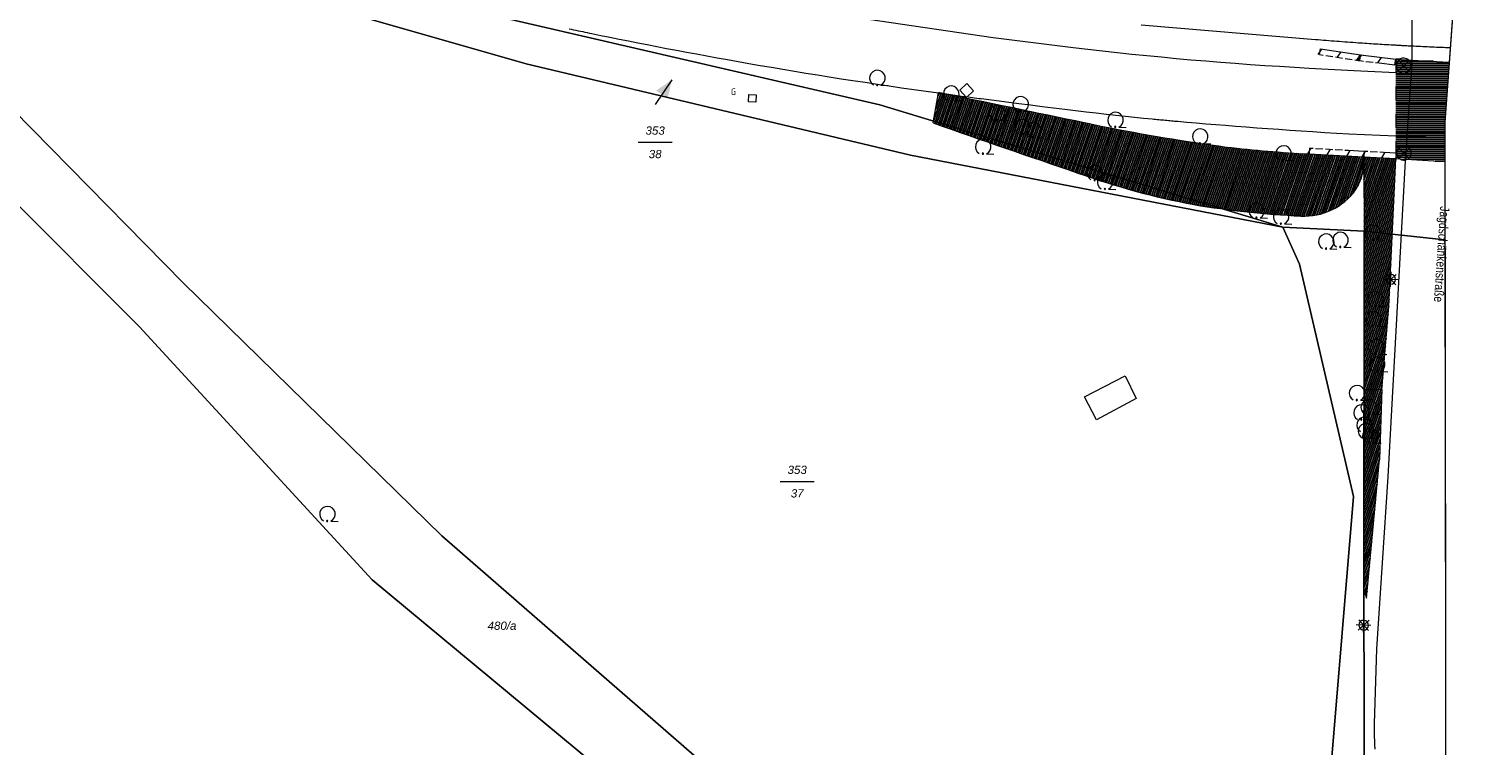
# Model space of a CAD drawing. Header units: metres. Extents: x 345144 to 348639, y 5629211 to 5635235.
# Tile 30 of 256: x 347890 to 348039, y 5630250 to 5630323. Entities that reach past the tile are written whole.
import ezdxf
from ezdxf.enums import TextEntityAlignment as Align

# ---------------------------------------------------------------- set-up
doc = ezdxf.new("R2010")
doc.units = ezdxf.units.M
doc.header["$MEASUREMENT"] = 0
doc.linetypes.add('8_8', pattern=[2.8, 1.4, -1.4])
for name, color, linetype in [('028 Geländeform', 7, 'Continuous'), ('065-066 Ver_Entsorgung', 7, 'Continuous'), ('065-066 Ver_Entsorgung Ausg.', 7, 'Continuous'), ('081-083 Topographie', 7, 'Continuous'), ('081-083 Topographie Ausg.', 7, 'Continuous'), ('AX Flurstück', 7, 'Continuous'), ('Blatt', 7, 'Continuous'), ('Definitionslinie', 7, 'Continuous'), ('Gemeinde Lokation', 7, 'Continuous'), ('MG Präsentationsobjekt - Linie', 7, 'Continuous'), ('Ortsteil Lokation', 7, 'Continuous'), ('Präsentationsobjekt -Text (punktförmig)', 7, 'Continuous'), ('Strasse Lokation', 7, 'Continuous')]:
    doc.layers.add(name, color=color, linetype=linetype)
doc.styles.add('ARIAL', font='arial.ttf', dxfattribs={"height": 1})
doc.styles.add('ARIALIT', font='ariali.ttf', dxfattribs={"height": 1})
doc.styles.add('DIN-6776-IT', font='txt', dxfattribs={"height": 1})
pattern_1 = [(250.9552151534, (0, 0), (0.1890527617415, -0.065261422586), [])]

# ---------------------------------------------------------------- blocks, each defined once
blk = doc.blocks.new('alk_3504_nrw')
at = {"color": 134, "lineweight": 5, "true_color": 0x00b2b2, "flags": 128}
for points in [[(-0.729333, -0.684), (-0.707333, -0.707333), (0.707333, 0.707333)], [(-0.707333, 0.707333), (0.707333, -0.707333)]]:
    blk.add_lwpolyline(points, dxfattribs=at)
at = {"color": 134, "lineweight": 5, "true_color": 0x00b2b2}
for start, end in [(90, -90), (-90, 90)]:
    blk.add_arc((0, 0), 1, start, end, dxfattribs=at)
blk = doc.blocks.new('alk_5742_nrw')
at = {"color": 134, "lineweight": 5, "true_color": 0x00b2b2, "flags": 128}
for points in [[(1, 0), (-1, 0)], [(0.707333, -0.707333), (-0.707333, 0.707333)], [(-0.707333, -0.707333), (0.707333, 0.707333)], [(0, -1), (0, 1)]]:
    blk.add_lwpolyline(points, dxfattribs=at)
at = {"color": 134, "lineweight": 5, "true_color": 0x00b2b2}
for start, end in [(0, 180), (180, 0)]:
    blk.add_arc((0, 0), 0.666667, start, end, dxfattribs=at)
blk = doc.blocks.new('alk_3426_nrw')
at = {"color": 134, "lineweight": 5, "true_color": 0x00b2b2, "flags": 128}
blk.add_lwpolyline([(-1, -1), (-1, 1), (1, 1), (1, -1), (-1, -1)], dxfattribs=at)
blk = doc.blocks.new('alk_7100_nrwx2')
at = {"true_color": 0x2e2e2e}
h = blk.add_hatch(color=250, dxfattribs=at)
edge = h.paths.add_edge_path(flags=0)
edge.add_arc((0.024073, -0.597267), 0.057254, 180, 360, ccw=False)
edge.add_arc((0.024073, -0.597267), 0.057255, 0, 180, ccw=False)
at = {"color": 250, "lineweight": 5, "true_color": 0x2e2e2e, "flags": 128}
blk.add_lwpolyline([(0.349382, -0.597267), (1, -0.597267)], dxfattribs=at)
at = {"color": 250, "lineweight": 5, "true_color": 0x2e2e2e}
for centre, radius, start, end in [((0.024073, 0.012362), 0.690995, -61.91481688, -118.08518312), ((0.024073, -0.597267), 0.057255, 0, 180), ((0.024073, -0.597267), 0.057254, 180, 0)]:
    blk.add_arc(centre, radius, start, end, dxfattribs=at)
blk = doc.blocks.new('alk_5285_nrw')
at = {"color": 7, "lineweight": 5, "flags": 128}
blk.add_lwpolyline([(0, 1), (1, 0), (0, -1), (-1, 0), (0, 1)], dxfattribs=at)

msp = doc.modelspace()

# ---------------------------------------------------------------- hatches: boundary and pattern name
at = {"layer": '028 Geländeform', "true_color": 0xb27500}
h = msp.add_hatch(dxfattribs=at)
h.set_pattern_fill('_USER', color=44, scale=0.2, angle=250.95521515, style=0, pattern_type=0)
h.set_pattern_definition(pattern_1)
edge = h.paths.add_edge_path(flags=0)
edge.add_line((347983.166, 5630316.564), (347983.176, 5630316.617))
edge.add_line((347983.176, 5630316.617), (347983.176, 5630316.617))
edge.add_line((347983.176, 5630316.617), (347983.188625, 5630316.614375))
edge.add_line((347983.188625, 5630316.614375), (347983.201266, 5630316.611766))
edge.add_line((347983.201266, 5630316.611766), (347983.213906, 5630316.609156))
edge.add_line((347983.213906, 5630316.609156), (347983.226563, 5630316.606563))
edge.add_line((347983.226563, 5630316.606563), (347983.239219, 5630316.603969))
edge.add_line((347983.239219, 5630316.603969), (347983.251891, 5630316.601391))
edge.add_line((347983.251891, 5630316.601391), (347983.264562, 5630316.598813))
edge.add_line((347983.264562, 5630316.598813), (347983.27725, 5630316.59625))
edge.add_line((347983.27725, 5630316.59625), (347983.289938, 5630316.593688))
edge.add_line((347983.289938, 5630316.593688), (347983.302641, 5630316.591141))
edge.add_line((347983.302641, 5630316.591141), (347983.315344, 5630316.588594))
edge.add_line((347983.315344, 5630316.588594), (347983.328063, 5630316.586063))
edge.add_line((347983.328063, 5630316.586063), (347983.340781, 5630316.583531))
edge.add_line((347983.340781, 5630316.583531), (347983.353516, 5630316.581016))
edge.add_line((347983.353516, 5630316.581016), (347983.36625, 5630316.5785))
edge.add_line((347983.36625, 5630316.5785), (347983.379, 5630316.576))
edge.add_line((347983.379, 5630316.576), (347983.379, 5630316.576))
edge.add_line((347983.379, 5630316.576), (347983.4165, 5630316.56825))
edge.add_line((347983.4165, 5630316.56825), (347983.454016, 5630316.560516))
edge.add_line((347983.454016, 5630316.560516), (347983.491531, 5630316.552781))
edge.add_line((347983.491531, 5630316.552781), (347983.529063, 5630316.545063))
edge.add_line((347983.529063, 5630316.545063), (347983.566594, 5630316.537344))
edge.add_line((347983.566594, 5630316.537344), (347983.604141, 5630316.529641))
edge.add_line((347983.604141, 5630316.529641), (347983.641687, 5630316.521938))
edge.add_line((347983.641687, 5630316.521938), (347983.67925, 5630316.51425))
edge.add_line((347983.67925, 5630316.51425), (347983.716813, 5630316.506562))
edge.add_line((347983.716813, 5630316.506562), (347983.754391, 5630316.498891))
edge.add_line((347983.754391, 5630316.498891), (347983.791969, 5630316.491219))
edge.add_line((347983.791969, 5630316.491219), (347983.829563, 5630316.483562))
edge.add_line((347983.829563, 5630316.483562), (347983.867156, 5630316.475906))
edge.add_line((347983.867156, 5630316.475906), (347983.904766, 5630316.468266))
edge.add_line((347983.904766, 5630316.468266), (347983.942375, 5630316.460625))
edge.add_line((347983.942375, 5630316.460625), (347983.98, 5630316.453))
edge.add_line((347983.98, 5630316.453), (347983.98, 5630316.453))
edge.add_line((347983.98, 5630316.453), (347983.980375, 5630316.453))
edge.add_line((347983.980375, 5630316.453), (347983.98075, 5630316.452984))
edge.add_line((347983.98075, 5630316.452984), (347983.981125, 5630316.452969))
edge.add_line((347983.981125, 5630316.452969), (347983.9815, 5630316.452938))
edge.add_line((347983.9815, 5630316.452938), (347983.981875, 5630316.452906))
edge.add_line((347983.981875, 5630316.452906), (347983.98225, 5630316.452859))
edge.add_line((347983.98225, 5630316.452859), (347983.982625, 5630316.452813))
edge.add_line((347983.982625, 5630316.452813), (347983.983, 5630316.45275))
edge.add_line((347983.983, 5630316.45275), (347983.983375, 5630316.452688))
edge.add_line((347983.983375, 5630316.452688), (347983.98375, 5630316.452609))
edge.add_line((347983.98375, 5630316.452609), (347983.984125, 5630316.452531))
edge.add_line((347983.984125, 5630316.452531), (347983.9845, 5630316.452438))
edge.add_line((347983.9845, 5630316.452438), (347983.984875, 5630316.452344))
edge.add_line((347983.984875, 5630316.452344), (347983.98525, 5630316.452234))
edge.add_line((347983.98525, 5630316.452234), (347983.985625, 5630316.452125))
edge.add_line((347983.985625, 5630316.452125), (347983.986, 5630316.452))
edge.add_line((347983.986, 5630316.452), (347983.986, 5630316.452))
edge.add_line((347983.986, 5630316.452), (347984.048375, 5630316.43925))
edge.add_line((347984.048375, 5630316.43925), (347984.110734, 5630316.4265))
edge.add_line((347984.110734, 5630316.4265), (347984.173094, 5630316.41375))
edge.add_line((347984.173094, 5630316.41375), (347984.235438, 5630316.401))
edge.add_line((347984.235438, 5630316.401), (347984.297781, 5630316.38825))
edge.add_line((347984.297781, 5630316.38825), (347984.360109, 5630316.3755))
edge.add_line((347984.360109, 5630316.3755), (347984.422438, 5630316.36275))
edge.add_line((347984.422438, 5630316.36275), (347984.48475, 5630316.35))
edge.add_line((347984.48475, 5630316.35), (347984.547063, 5630316.33725))
edge.add_line((347984.547063, 5630316.33725), (347984.609359, 5630316.3245))
edge.add_line((347984.609359, 5630316.3245), (347984.671656, 5630316.31175))
edge.add_line((347984.671656, 5630316.31175), (347984.733938, 5630316.299))
edge.add_line((347984.733938, 5630316.299), (347984.796219, 5630316.28625))
edge.add_line((347984.796219, 5630316.28625), (347984.858484, 5630316.2735))
edge.add_line((347984.858484, 5630316.2735), (347984.92075, 5630316.26075))
edge.add_line((347984.92075, 5630316.26075), (347984.983, 5630316.248))
edge.add_line((347984.983, 5630316.248), (347984.983, 5630316.248))
edge.add_line((347984.983, 5630316.248), (347985.92075, 5630316.056125))
edge.add_line((347985.92075, 5630316.056125), (347986.858375, 5630315.863672))
edge.add_line((347986.858375, 5630315.863672), (347987.796, 5630315.671219))
edge.add_line((347987.796, 5630315.671219), (347988.7335, 5630315.478188))
edge.add_line((347988.7335, 5630315.478188), (347989.671, 5630315.285156))
edge.add_line((347989.671, 5630315.285156), (347990.608375, 5630315.091547))
edge.add_line((347990.608375, 5630315.091547), (347991.54575, 5630314.897937))
edge.add_line((347991.54575, 5630314.897937), (347992.483, 5630314.70375))
edge.add_line((347992.483, 5630314.70375), (347993.42025, 5630314.509563))
edge.add_line((347993.42025, 5630314.509563), (347994.357375, 5630314.314797))
edge.add_line((347994.357375, 5630314.314797), (347995.2945, 5630314.120031))
edge.add_line((347995.2945, 5630314.120031), (347996.2315, 5630313.924688))
edge.add_line((347996.2315, 5630313.924688), (347997.1685, 5630313.729344))
edge.add_line((347997.1685, 5630313.729344), (347998.105375, 5630313.533422))
edge.add_line((347998.105375, 5630313.533422), (347999.04225, 5630313.3375))
edge.add_line((347999.04225, 5630313.3375), (347999.979, 5630313.141))
edge.add_line((347999.979, 5630313.141), (347999.979, 5630313.141))
edge.add_line((347999.979, 5630313.141), (348000.764625, 5630312.983875))
edge.add_line((348000.764625, 5630312.983875), (348001.551328, 5630312.833094))
edge.add_line((348001.551328, 5630312.833094), (348002.338031, 5630312.682313))
edge.add_line((348002.338031, 5630312.682313), (348003.125813, 5630312.537875))
edge.add_line((348003.125813, 5630312.537875), (348003.913594, 5630312.393438))
edge.add_line((348003.913594, 5630312.393438), (348004.702453, 5630312.255344))
edge.add_line((348004.702453, 5630312.255344), (348005.491313, 5630312.11725))
edge.add_line((348005.491313, 5630312.11725), (348006.28125, 5630311.9855))
edge.add_line((348006.28125, 5630311.9855), (348007.071188, 5630311.85375))
edge.add_line((348007.071188, 5630311.85375), (348007.862203, 5630311.728344))
edge.add_line((348007.862203, 5630311.728344), (348008.653219, 5630311.602938))
edge.add_line((348008.653219, 5630311.602938), (348009.445313, 5630311.483875))
edge.add_line((348009.445313, 5630311.483875), (348010.237406, 5630311.364813))
edge.add_line((348010.237406, 5630311.364813), (348011.030578, 5630311.252094))
edge.add_line((348011.030578, 5630311.252094), (348011.82375, 5630311.139375))
edge.add_line((348011.82375, 5630311.139375), (348012.618, 5630311.033))
edge.add_line((348012.618, 5630311.033), (348012.618, 5630311.033))
edge.add_line((348012.618, 5630311.033), (348013.145875, 5630310.97175))
edge.add_line((348013.145875, 5630310.97175), (348013.674109, 5630310.914703))
edge.add_line((348013.674109, 5630310.914703), (348014.202344, 5630310.857656))
edge.add_line((348014.202344, 5630310.857656), (348014.730938, 5630310.804813))
edge.add_line((348014.730938, 5630310.804813), (348015.259531, 5630310.751969))
edge.add_line((348015.259531, 5630310.751969), (348015.788484, 5630310.703328))
edge.add_line((348015.788484, 5630310.703328), (348016.317438, 5630310.654688))
edge.add_line((348016.317438, 5630310.654688), (348016.84675, 5630310.61025))
edge.add_line((348016.84675, 5630310.61025), (348017.376063, 5630310.565813))
edge.add_line((348017.376063, 5630310.565813), (348017.905734, 5630310.525578))
edge.add_line((348017.905734, 5630310.525578), (348018.435406, 5630310.485344))
edge.add_line((348018.435406, 5630310.485344), (348018.965438, 5630310.449313))
edge.add_line((348018.965438, 5630310.449313), (348019.495469, 5630310.413281))
edge.add_line((348019.495469, 5630310.413281), (348020.025859, 5630310.381453))
edge.add_line((348020.025859, 5630310.381453), (348020.55625, 5630310.349625))
edge.add_line((348020.55625, 5630310.349625), (348021.087, 5630310.322))
edge.add_line((348021.087, 5630310.322), (348021.087, 5630310.322))
edge.add_line((348021.087, 5630310.322), (348026.667, 5630310.013))
edge.add_line((348026.667, 5630310.013), (348026.667, 5630310.013))
edge.add_line((348026.667, 5630310.013), (348026.671125, 5630309.9605))
edge.add_line((348026.671125, 5630309.9605), (348026.674313, 5630309.908234))
edge.add_line((348026.674313, 5630309.908234), (348026.6775, 5630309.855969))
edge.add_line((348026.6775, 5630309.855969), (348026.67975, 5630309.803938))
edge.add_line((348026.67975, 5630309.803938), (348026.682, 5630309.751906))
edge.add_line((348026.682, 5630309.751906), (348026.683313, 5630309.700109))
edge.add_line((348026.683313, 5630309.700109), (348026.684625, 5630309.648313))
edge.add_line((348026.684625, 5630309.648313), (348026.685, 5630309.59675))
edge.add_line((348026.685, 5630309.59675), (348026.685375, 5630309.545188))
edge.add_line((348026.685375, 5630309.545188), (348026.684813, 5630309.493859))
edge.add_line((348026.684813, 5630309.493859), (348026.68425, 5630309.442531))
edge.add_line((348026.68425, 5630309.442531), (348026.68275, 5630309.391438))
edge.add_line((348026.68275, 5630309.391438), (348026.68125, 5630309.340344))
edge.add_line((348026.68125, 5630309.340344), (348026.678813, 5630309.289484))
edge.add_line((348026.678813, 5630309.289484), (348026.676375, 5630309.238625))
edge.add_line((348026.676375, 5630309.238625), (348026.673, 5630309.188))
edge.add_line((348026.673, 5630309.188), (348026.673, 5630309.188))
edge.add_line((348026.673, 5630309.188), (348026.66175, 5630309.01925))
edge.add_line((348026.66175, 5630309.01925), (348026.640062, 5630308.853109))
edge.add_line((348026.640062, 5630308.853109), (348026.618375, 5630308.686969))
edge.add_line((348026.618375, 5630308.686969), (348026.58625, 5630308.523438))
edge.add_line((348026.58625, 5630308.523438), (348026.554125, 5630308.359906))
edge.add_line((348026.554125, 5630308.359906), (348026.511563, 5630308.198984))
edge.add_line((348026.511563, 5630308.198984), (348026.469, 5630308.038063))
edge.add_line((348026.469, 5630308.038063), (348026.416, 5630307.87975))
edge.add_line((348026.416, 5630307.87975), (348026.363, 5630307.721438))
edge.add_line((348026.363, 5630307.721438), (348026.299563, 5630307.565734))
edge.add_line((348026.299563, 5630307.565734), (348026.236125, 5630307.410031))
edge.add_line((348026.236125, 5630307.410031), (348026.16225, 5630307.256938))
edge.add_line((348026.16225, 5630307.256938), (348026.088375, 5630307.103844))
edge.add_line((348026.088375, 5630307.103844), (348026.004063, 5630306.953359))
edge.add_line((348026.004063, 5630306.953359), (348025.91975, 5630306.802875))
edge.add_line((348025.91975, 5630306.802875), (348025.825, 5630306.655))
edge.add_arc((348020.603, 5630310.378), 6.413269, 266.64770471, 324.51321116, ccw=False)
edge.add_line((348020.228, 5630303.976), (348019.539, 5630304.007875))
edge.add_line((348019.539, 5630304.007875), (348018.851109, 5630304.050031))
edge.add_line((348018.851109, 5630304.050031), (348018.163219, 5630304.092188))
edge.add_line((348018.163219, 5630304.092188), (348017.476438, 5630304.144625))
edge.add_line((348017.476438, 5630304.144625), (348016.789656, 5630304.197062))
edge.add_line((348016.789656, 5630304.197062), (348016.103984, 5630304.259781))
edge.add_line((348016.103984, 5630304.259781), (348015.418313, 5630304.3225))
edge.add_line((348015.418313, 5630304.3225), (348014.73375, 5630304.3955))
edge.add_line((348014.73375, 5630304.3955), (348014.049188, 5630304.4685))
edge.add_line((348014.049188, 5630304.4685), (348013.365734, 5630304.551781))
edge.add_line((348013.365734, 5630304.551781), (348012.682281, 5630304.635063))
edge.add_line((348012.682281, 5630304.635063), (348011.999938, 5630304.728625))
edge.add_line((348011.999938, 5630304.728625), (348011.317594, 5630304.822188))
edge.add_line((348011.317594, 5630304.822188), (348010.636359, 5630304.926031))
edge.add_line((348010.636359, 5630304.926031), (348009.955125, 5630305.029875))
edge.add_line((348009.955125, 5630305.029875), (348009.275, 5630305.144))
edge.add_line((348009.275, 5630305.144), (348009.275, 5630305.144))
edge.add_line((348009.275, 5630305.144), (348008.518875, 5630305.288125))
edge.add_line((348008.518875, 5630305.288125), (348007.766688, 5630305.446688))
edge.add_line((348007.766688, 5630305.446688), (348007.0145, 5630305.60525))
edge.add_line((348007.0145, 5630305.60525), (348006.26625, 5630305.77825))
edge.add_line((348006.26625, 5630305.77825), (348005.518, 5630305.95125))
edge.add_line((348005.518, 5630305.95125), (348004.773688, 5630306.138688))
edge.add_line((348004.773688, 5630306.138688), (348004.029375, 5630306.326125))
edge.add_line((348004.029375, 5630306.326125), (348003.289, 5630306.528))
edge.add_line((348003.289, 5630306.528), (348002.548625, 5630306.729875))
edge.add_line((348002.548625, 5630306.729875), (348001.812188, 5630306.946188))
edge.add_line((348001.812188, 5630306.946188), (348001.07575, 5630307.1625))
edge.add_line((348001.07575, 5630307.1625), (348000.34325, 5630307.39325))
edge.add_line((348000.34325, 5630307.39325), (347999.61075, 5630307.624))
edge.add_line((347999.61075, 5630307.624), (347998.882188, 5630307.869188))
edge.add_line((347998.882188, 5630307.869188), (347998.153625, 5630308.114375))
edge.add_line((347998.153625, 5630308.114375), (347997.429, 5630308.374))
edge.add_line((347997.429, 5630308.374), (347997.429, 5630308.374))
edge.add_line((347997.429, 5630308.374), (347996.5015, 5630308.69025))
edge.add_line((347996.5015, 5630308.69025), (347995.574313, 5630309.007359))
edge.add_line((347995.574313, 5630309.007359), (347994.647125, 5630309.324469))
edge.add_line((347994.647125, 5630309.324469), (347993.72025, 5630309.642438))
edge.add_line((347993.72025, 5630309.642438), (347992.793375, 5630309.960406))
edge.add_line((347992.793375, 5630309.960406), (347991.866813, 5630310.279234))
edge.add_line((347991.866813, 5630310.279234), (347990.94025, 5630310.598063))
edge.add_line((347990.94025, 5630310.598063), (347990.014, 5630310.91775))
edge.add_line((347990.014, 5630310.91775), (347989.08775, 5630311.237438))
edge.add_line((347989.08775, 5630311.237438), (347988.161813, 5630311.557984))
edge.add_line((347988.161813, 5630311.557984), (347987.235875, 5630311.878531))
edge.add_line((347987.235875, 5630311.878531), (347986.31025, 5630312.199938))
edge.add_line((347986.31025, 5630312.199938), (347985.384625, 5630312.521344))
edge.add_line((347985.384625, 5630312.521344), (347984.459313, 5630312.843609))
edge.add_line((347984.459313, 5630312.843609), (347983.534, 5630313.165875))
edge.add_line((347983.534, 5630313.165875), (347982.609, 5630313.489))
edge.add_line((347982.609, 5630313.489), (347982.609, 5630313.489))
edge.add_line((347982.609, 5630313.489), (347983.166, 5630316.564))
h = msp.add_hatch(dxfattribs=at)
h.set_pattern_fill('_USER', color=44, scale=0.2, angle=250.95521515, style=0, pattern_type=0)
h.set_pattern_definition(pattern_1)
h.paths.add_polyline_path([(348028.516, 5630286.235), (348026.706, 5630286.281), (348026.706, 5630286.281), (348026.721, 5630302.429), (348026.721, 5630302.429), (348026.673, 5630309.188), (348026.673, 5630309.188), (348026.667, 5630310.013), (348026.667, 5630310.013), (348029.96, 5630309.852), (348029.96, 5630309.852), (348029.217, 5630294.735), (348029.217, 5630294.735)], flags=0)
h = msp.add_hatch(dxfattribs=at)
h.set_pattern_fill('_USER', color=44, scale=0.2, angle=250.95521515, style=0, pattern_type=0)
h.set_pattern_definition(pattern_1)
h.paths.add_polyline_path([(348028.516, 5630286.235), (348028.259, 5630279.088), (348028.259, 5630279.088), (348026.931, 5630264.9), (348026.931, 5630264.9), (348026.685, 5630265.826), (348026.685, 5630265.826), (348026.706, 5630286.281), (348026.706, 5630286.281)], flags=0)
at = {"layer": '081-083 Topographie'}
h = msp.add_hatch(dxfattribs=at)
h.set_pattern_fill('_USER', scale=0.2, style=0, pattern_type=0)
h.set_pattern_definition([(0, (0, 0), (0, 0.2), [])])
h.paths.add_polyline_path([(348034.949, 5630313.579), (348034.954, 5630309.539), (348030.951, 5630309.79), (348029.96, 5630309.852), (348029.953, 5630312.185), (348029.933, 5630318.609), (348029.929, 5630320.023), (348031.627, 5630319.925), (348035.395, 5630319.707)], flags=0)
at = {"layer": 'MG Präsentationsobjekt - Linie', "true_color": 0x5e5e5e}
msp.add_hatch(color=251, dxfattribs=at).paths.add_polyline_path([(347955.469753, 5630316.000028), (347954.275772, 5630316.805018), (347955.879, 5630317.895)], flags=0)

# ---------------------------------------------------------------- linework, layer by layer
at = {"layer": 'AX Flurstück', "color": 8, "linetype": 'Continuous', "lineweight": 13, "true_color": 0x808080, "flags": 128}
for points in [[(347830.284, 5630344.379), (347854.214, 5630340.555), (347874.314, 5630319.785), (347901.421, 5630292.657), (347925.246, 5630266.763), (347951.537, 5630244.941), (347899.556, 5630200.422), (347881.242, 5630214.415), (347842.401, 5630243.176), (347801.818, 5630272.224), (347765.359, 5630301.715), (347746.183, 5630322.314), (347712.462, 5630359.623), (347701.95, 5630369.295), (347754.722, 5630358.635), (347801.383, 5630349.756), (347830.284, 5630344.379)], [(348034.949, 5630313.579), (348034.965, 5630301.545), (348026.722, 5630302.429), (348018.392, 5630302.827), (347977.163, 5630315.338), (347932.068, 5630325.795), (347933.252, 5630337.965), (347950.512, 5630333.982), (347960.225, 5630332.917), (347966.077, 5630333.36), (347974.785, 5630337.099), (347979.176, 5630342.475), (347980.348, 5630348.181), (347994.982, 5630345.085), (347994.864, 5630339.466), (347996.949, 5630332.157), (348003.706, 5630327.309), (348011.227, 5630324.732), (348020.829, 5630325.363), (348031.359, 5630325.446), (348035.866, 5630326.191), (348034.949, 5630313.579)], [(348011.483, 5630210.551), (348006.37, 5630205.112), (347995.123, 5630209.379), (347983.42, 5630217.629), (347953.541, 5630243.279), (347951.537, 5630244.941), (347925.246, 5630266.763), (347901.421, 5630292.657), (347874.314, 5630319.785), (347854.214, 5630340.555), (347864.664, 5630338.89), (347878.806, 5630324.686), (347905.896, 5630297.139), (347932.373, 5630271.257), (347960.014, 5630247.179), (347987.486, 5630223.368), (347999.333, 5630214.992), (348011.483, 5630210.551)], [(348019.192, 5630218.751), (348011.483, 5630210.551), (347999.333, 5630214.992), (347987.486, 5630223.368), (347960.014, 5630247.179), (347932.373, 5630271.257), (347905.896, 5630297.139), (347878.806, 5630324.686), (347864.664, 5630338.89), (347892.538, 5630334.596), (347906.884, 5630329.33), (347940.999, 5630319.529), (347980.306, 5630310.187), (348018.392, 5630302.827), (348020.08, 5630299.046), (348025.629, 5630275.294), (348023.305, 5630247.39), (348020.399, 5630231.287), (348019.192, 5630218.751)], [(347932.068, 5630325.795), (347977.163, 5630315.338), (348018.392, 5630302.827), (347980.306, 5630310.187), (347940.999, 5630319.529), (347906.884, 5630329.33), (347892.538, 5630334.596), (347932.068, 5630325.795)], [(348026.781, 5630226.824), (348019.192, 5630218.751), (348020.399, 5630231.287), (348023.305, 5630247.39), (348025.629, 5630275.294), (348020.08, 5630299.046), (348018.392, 5630302.827), (348026.722, 5630302.429), (348026.686, 5630265.825), (348026.787, 5630227.195), (348026.781, 5630226.824)], [(348035.052, 5630235.623), (348026.863, 5630226.911), (348026.787, 5630227.195), (348026.686, 5630265.825), (348026.722, 5630302.429), (348034.965, 5630301.545), (348035.052, 5630235.623)]]:
    msp.add_lwpolyline(points, dxfattribs=at)
at = {"layer": 'Blatt', "color": 205, "linetype": 'Continuous', "lineweight": 5, "true_color": 0x873099, "flags": 128}
msp.add_lwpolyline([(348035.052, 5630235.623), (347986.998, 5630184.504), (347853.351, 5630188.267), (347860.388, 5630438.144), (348035.781, 5630433.206), (348037.99, 5630386.322), (348038.853, 5630367.26), (348034.949, 5630313.579), (348035.052, 5630235.623)], dxfattribs=at)
at = {"layer": 'Definitionslinie', "color": 219, "linetype": 'Continuous', "lineweight": 5, "true_color": 0x5c3d57, "flags": 128}
for points in [[(348027.814453, 5630249.445781), (348027.795594, 5630249.878188), (348027.784813, 5630250.311125), (348027.774031, 5630250.744063), (348027.771328, 5630251.177531), (348027.768625, 5630251.611), (348027.774, 5630252.045), (348027.774, 5630252.045), (348028.009, 5630259.714), (348029.173, 5630277.294), (348030.938, 5630309.603), (348030.951, 5630309.79), (348030.951, 5630309.79), (348031.11, 5630312.142), (348031.545, 5630318.527), (348031.628, 5630319.755), (348031.627, 5630319.925), (348031.627, 5630319.925), (348031.623, 5630321.374), (348031.599, 5630328.074)], [(348035.296843, 5630318.361932), (348033.735, 5630318.415), (348031.545, 5630318.527), (348029.933, 5630318.609), (348029.933, 5630318.609), (348025.656, 5630318.827), (348021.084, 5630319.075), (348021.084, 5630319.075), (348019.570125, 5630319.157), (348018.057328, 5630319.251469), (348016.544531, 5630319.345938), (348015.032813, 5630319.452875), (348013.521094, 5630319.559813), (348012.010453, 5630319.679219), (348010.499813, 5630319.798625), (348008.99025, 5630319.9305), (348007.480688, 5630320.062375), (348005.972203, 5630320.206719), (348004.463719, 5630320.351063), (348002.956313, 5630320.507875), (348001.448906, 5630320.664688), (347999.942578, 5630320.833969), (347998.43625, 5630321.00325), (347996.931, 5630321.185), (347996.931, 5630321.185), (347988.758, 5630322.196), (347970.21, 5630324.934)], [(347945.371016, 5630323.128578), (347945.600813, 5630323.079438), (347945.83225, 5630323.03025), (347946.063687, 5630322.981063), (347946.296766, 5630322.931828), (347946.529844, 5630322.882594), (347946.764563, 5630322.833313), (347946.999281, 5630322.784031), (347947.235641, 5630322.734703), (347947.472, 5630322.685375), (347947.71, 5630322.636), (347947.71, 5630322.636), (347948.617875, 5630322.447875), (347949.549719, 5630322.259094), (347950.481563, 5630322.070313), (347951.437375, 5630321.880875), (347952.393187, 5630321.691438), (347953.372969, 5630321.501344), (347954.35275, 5630321.31125), (347955.3565, 5630321.1205), (347956.36025, 5630320.92975), (347957.387969, 5630320.738344), (347958.415688, 5630320.546938), (347959.467375, 5630320.354875), (347960.519063, 5630320.162813), (347961.594719, 5630319.970094), (347962.670375, 5630319.777375), (347963.77, 5630319.584), (347963.77, 5630319.584), (347964.91625, 5630319.382375), (347966.079, 5630319.183969), (347967.24175, 5630318.985563), (347968.421, 5630318.790375), (347969.60025, 5630318.595188), (347970.796, 5630318.403219), (347971.99175, 5630318.21125), (347973.204, 5630318.0225), (347974.41625, 5630317.83375), (347975.645, 5630317.648219), (347976.87375, 5630317.462688), (347978.119, 5630317.280375), (347979.36425, 5630317.098063), (347980.626, 5630316.918969), (347981.88775, 5630316.739875), (347983.166, 5630316.564), (347983.166, 5630316.564), (347983.21675, 5630316.557), (347983.267531, 5630316.550016), (347983.318313, 5630316.543031), (347983.369125, 5630316.536063), (347983.419938, 5630316.529094), (347983.470781, 5630316.522141), (347983.521625, 5630316.515188), (347983.5725, 5630316.50825), (347983.623375, 5630316.501313), (347983.674281, 5630316.494391), (347983.725188, 5630316.487469), (347983.776125, 5630316.480563), (347983.827062, 5630316.473656), (347983.878031, 5630316.466766), (347983.929, 5630316.459875), (347983.98, 5630316.453), (347983.98, 5630316.453), (347983.980375, 5630316.452875), (347983.98075, 5630316.452766), (347983.981125, 5630316.452656), (347983.9815, 5630316.452563), (347983.981875, 5630316.452469), (347983.98225, 5630316.452391), (347983.982625, 5630316.452313), (347983.983, 5630316.45225), (347983.983375, 5630316.452188), (347983.98375, 5630316.452141), (347983.984125, 5630316.452094), (347983.9845, 5630316.452063), (347983.984875, 5630316.452031), (347983.98525, 5630316.452016), (347983.985625, 5630316.452), (347983.986, 5630316.452), (347983.986, 5630316.452), (347984.205125, 5630316.422), (347984.424734, 5630316.392125), (347984.644344, 5630316.36225), (347984.864438, 5630316.3325), (347985.084531, 5630316.30275), (347985.305109, 5630316.273125), (347985.525688, 5630316.2435), (347985.74675, 5630316.214), (347985.967813, 5630316.1845), (347986.189359, 5630316.155125), (347986.410906, 5630316.12575), (347986.632938, 5630316.0965), (347986.854969, 5630316.06725), (347987.077484, 5630316.038125), (347987.3, 5630316.009), (347987.523, 5630315.98), (347987.523, 5630315.98), (347988.842, 5630315.807875), (347990.104516, 5630315.646469), (347991.367031, 5630315.485063), (347992.573063, 5630315.334375), (347993.779094, 5630315.183688), (347994.928641, 5630315.043719), (347996.078188, 5630314.90375), (347997.17125, 5630314.7745), (347998.264313, 5630314.64525), (347999.300891, 5630314.526719), (348000.337469, 5630314.408188), (348001.317563, 5630314.300375), (348002.297656, 5630314.192563), (348003.221266, 5630314.095469), (348004.144875, 5630313.998375), (348005.012, 5630313.912), (348005.012, 5630313.912), (348005.184375, 5630313.89475), (348005.354531, 5630313.877938), (348005.524688, 5630313.861125), (348005.692625, 5630313.84475), (348005.860563, 5630313.828375), (348006.026281, 5630313.812438), (348006.192, 5630313.7965), (348006.3555, 5630313.781), (348006.519, 5630313.7655), (348006.680281, 5630313.750438), (348006.841563, 5630313.735375), (348007.000625, 5630313.72075), (348007.159688, 5630313.706125), (348007.316531, 5630313.691938), (348007.473375, 5630313.67775), (348007.628, 5630313.664), (348007.628, 5630313.664), (348008.559875, 5630313.580875), (348009.532469, 5630313.498219), (348010.505063, 5630313.415562), (348011.518375, 5630313.333375), (348012.531688, 5630313.251188), (348013.585719, 5630313.169469), (348014.63975, 5630313.08775), (348015.7345, 5630313.0065), (348016.82925, 5630312.92525), (348017.964719, 5630312.844469), (348019.100188, 5630312.763688), (348020.276375, 5630312.683375), (348021.452563, 5630312.603062), (348022.669469, 5630312.523219), (348023.886375, 5630312.443375), (348025.144, 5630312.364), (348025.144, 5630312.364), (348029.953, 5630312.185), (348029.953, 5630312.185), (348031.11, 5630312.142), (348034.951087, 5630311.999336)], [(348003.884, 5630323.518), (348021.729, 5630322.036), (348021.729, 5630322.036), (348022.002625, 5630322.01325), (348022.276297, 5630321.990984), (348022.549969, 5630321.968719), (348022.823688, 5630321.946938), (348023.097406, 5630321.925156), (348023.371172, 5630321.903859), (348023.644937, 5630321.882562), (348023.91875, 5630321.86175), (348024.192562, 5630321.840938), (348024.466422, 5630321.820609), (348024.740281, 5630321.800281), (348025.014188, 5630321.780438), (348025.288094, 5630321.760594), (348025.562047, 5630321.741234), (348025.836, 5630321.721875), (348026.11, 5630321.703), (348026.11, 5630321.703), (348026.122375, 5630321.702125), (348026.134766, 5630321.70125), (348026.147156, 5630321.700375), (348026.159562, 5630321.6995), (348026.171969, 5630321.698625), (348026.184391, 5630321.69775), (348026.196813, 5630321.696875), (348026.20925, 5630321.696), (348026.221688, 5630321.695125), (348026.234141, 5630321.69425), (348026.246594, 5630321.693375), (348026.259063, 5630321.6925), (348026.271531, 5630321.691625), (348026.284016, 5630321.69075), (348026.2965, 5630321.689875), (348026.309, 5630321.689), (348026.309, 5630321.689), (348026.533375, 5630321.67375), (348026.757781, 5630321.658828), (348026.982188, 5630321.643906), (348027.206625, 5630321.629313), (348027.431063, 5630321.614719), (348027.655531, 5630321.600453), (348027.88, 5630321.586188), (348028.1045, 5630321.57225), (348028.329, 5630321.558313), (348028.553531, 5630321.544703), (348028.778063, 5630321.531094), (348029.002625, 5630321.517813), (348029.227188, 5630321.504531), (348029.451781, 5630321.491578), (348029.676375, 5630321.478625), (348029.901, 5630321.466), (348029.901, 5630321.466), (348030.008625, 5630321.46), (348030.11625, 5630321.454063), (348030.223875, 5630321.448125), (348030.3315, 5630321.44225), (348030.439125, 5630321.436375), (348030.54675, 5630321.430563), (348030.654375, 5630321.42475), (348030.762, 5630321.419), (348030.869625, 5630321.41325), (348030.97725, 5630321.407563), (348031.084875, 5630321.401875), (348031.1925, 5630321.39625), (348031.300125, 5630321.390625), (348031.40775, 5630321.385063), (348031.515375, 5630321.3795), (348031.623, 5630321.374), (348031.623, 5630321.374), (348031.63225, 5630321.3735), (348031.641531, 5630321.373), (348031.650813, 5630321.3725), (348031.660125, 5630321.372), (348031.669438, 5630321.3715), (348031.678781, 5630321.371), (348031.688125, 5630321.3705), (348031.6975, 5630321.37), (348031.706875, 5630321.3695), (348031.716281, 5630321.369), (348031.725688, 5630321.3685), (348031.735125, 5630321.368), (348031.744563, 5630321.3675), (348031.754031, 5630321.367), (348031.7635, 5630321.3665), (348031.773, 5630321.366), (348031.773, 5630321.366), (348032.0061, 5630321.354284), (348032.239212, 5630321.34292), (348032.472323, 5630321.331555), (348032.705446, 5630321.320541), (348032.938568, 5630321.309527), (348033.171702, 5630321.298864), (348033.404836, 5630321.288201), (348033.63798, 5630321.277889), (348033.871125, 5630321.267577), (348034.104281, 5630321.257616), (348034.337437, 5630321.247655), (348034.570604, 5630321.238044), (348034.803772, 5630321.228434), (348035.03695, 5630321.219175), (348035.270128, 5630321.209916), (348035.503317, 5630321.201007)], [(348002.272, 5630287.639), (348003.399, 5630285.299), (347999.31, 5630283.121), (347998.093, 5630285.469), (348002.272, 5630287.639)]]:
    msp.add_lwpolyline(points, dxfattribs=at)
at = {"layer": 'Definitionslinie', "color": 44, "linetype": 'Continuous', "lineweight": 5, "true_color": 0xb27500, "flags": 128}
for points in [[(348021.999, 5630320.502), (348022.389, 5630321.05)], [(348021.999, 5630320.502), (348022.389, 5630321.05)], [(348022.15, 5630320.48), (348022.238, 5630321.073)], [(348022.15, 5630320.48), (348022.238, 5630321.073)], [(348022.238, 5630321.073), (348026.331, 5630320.465)], [(348022.15, 5630320.48), (348022.521, 5630320.425)], [(348022.15, 5630320.48), (348022.521, 5630320.425)], [(348022.768, 5630320.388), (348023.51, 5630320.278)], [(348022.768, 5630320.388), (348023.51, 5630320.278)], [(348023.757, 5630320.241), (348024.128, 5630320.186)], [(348023.757, 5630320.241), (348024.128, 5630320.186)], [(348023.977, 5630320.208), (348024.367, 5630320.756)], [(348023.977, 5630320.208), (348024.367, 5630320.756)], [(348024.128, 5630320.186), (348024.499, 5630320.131)], [(348024.128, 5630320.186), (348024.499, 5630320.131)], [(348024.747, 5630320.094), (348025.488, 5630319.984)], [(348024.747, 5630320.094), (348025.488, 5630319.984)], [(348025.736, 5630319.947), (348026.107, 5630319.892)], [(348025.736, 5630319.947), (348026.107, 5630319.892)], [(348025.956, 5630319.914), (348026.346, 5630320.462)], [(348025.956, 5630319.914), (348026.346, 5630320.462)], [(348026.106, 5630319.888), (348026.482, 5630320.446)], [(348026.106, 5630319.888), (348026.482, 5630320.446)], [(348026.107, 5630319.892), (348026.243, 5630319.872)], [(348026.107, 5630319.892), (348026.243, 5630319.872)], [(348026.243, 5630319.872), (348026.331, 5630320.465)], [(348026.243, 5630319.872), (348026.331, 5630320.465)], [(348026.258, 5630319.869), (348026.331, 5630320.465)], [(348026.258, 5630319.869), (348026.331, 5630320.465)], [(348026.258, 5630319.869), (348026.63, 5630319.823)], [(348026.258, 5630319.869), (348026.63, 5630319.823)], [(348026.331, 5630320.465), (348029.929, 5630320.023)], [(348026.878, 5630319.793), (348027.623, 5630319.701)], [(348026.878, 5630319.793), (348027.623, 5630319.701)], [(348027.871, 5630319.671), (348028.243, 5630319.625)], [(348027.871, 5630319.671), (348028.243, 5630319.625)], [(348028.091, 5630319.644), (348028.467, 5630320.202)], [(348028.091, 5630319.644), (348028.467, 5630320.202)], [(348028.243, 5630319.625), (348029.856, 5630319.427)], [(348028.243, 5630319.625), (348029.856, 5630319.427)], [(348029.856, 5630319.427), (348029.929, 5630320.023)], [(348029.856, 5630319.427), (348029.929, 5630320.023)], [(347982.609, 5630313.489), (347983.166, 5630316.564), (347983.166, 5630316.564), (347983.176, 5630316.617)], [(347982.609, 5630313.489), (347983.166, 5630316.564), (347983.166, 5630316.564), (347983.176, 5630316.617)], [(347983.176, 5630316.617), (347983.188625, 5630316.614375), (347983.201266, 5630316.611766), (347983.213906, 5630316.609156), (347983.226563, 5630316.606563), (347983.239219, 5630316.603969), (347983.251891, 5630316.601391), (347983.264562, 5630316.598813), (347983.27725, 5630316.59625), (347983.289938, 5630316.593688), (347983.302641, 5630316.591141), (347983.315344, 5630316.588594), (347983.328063, 5630316.586063), (347983.340781, 5630316.583531), (347983.353516, 5630316.581016), (347983.36625, 5630316.5785), (347983.379, 5630316.576), (347983.379, 5630316.576), (347983.4165, 5630316.56825), (347983.454016, 5630316.560516), (347983.491531, 5630316.552781), (347983.529063, 5630316.545063), (347983.566594, 5630316.537344), (347983.604141, 5630316.529641), (347983.641687, 5630316.521938), (347983.67925, 5630316.51425), (347983.716813, 5630316.506562), (347983.754391, 5630316.498891), (347983.791969, 5630316.491219), (347983.829563, 5630316.483562), (347983.867156, 5630316.475906), (347983.904766, 5630316.468266), (347983.942375, 5630316.460625), (347983.98, 5630316.453), (347983.98, 5630316.453), (347983.980375, 5630316.453), (347983.98075, 5630316.452984), (347983.981125, 5630316.452969), (347983.9815, 5630316.452938), (347983.981875, 5630316.452906), (347983.98225, 5630316.452859), (347983.982625, 5630316.452813), (347983.983, 5630316.45275), (347983.983375, 5630316.452688), (347983.98375, 5630316.452609), (347983.984125, 5630316.452531), (347983.9845, 5630316.452438), (347983.984875, 5630316.452344), (347983.98525, 5630316.452234), (347983.985625, 5630316.452125), (347983.986, 5630316.452), (347983.986, 5630316.452), (347984.048375, 5630316.43925), (347984.110734, 5630316.4265), (347984.173094, 5630316.41375), (347984.235438, 5630316.401), (347984.297781, 5630316.38825), (347984.360109, 5630316.3755), (347984.422438, 5630316.36275), (347984.48475, 5630316.35), (347984.547063, 5630316.33725), (347984.609359, 5630316.3245), (347984.671656, 5630316.31175), (347984.733938, 5630316.299), (347984.796219, 5630316.28625), (347984.858484, 5630316.2735), (347984.92075, 5630316.26075), (347984.983, 5630316.248), (347984.983, 5630316.248), (347985.92075, 5630316.056125), (347986.858375, 5630315.863672), (347987.796, 5630315.671219), (347988.7335, 5630315.478188), (347989.671, 5630315.285156), (347990.608375, 5630315.091547), (347991.54575, 5630314.897937), (347992.483, 5630314.70375), (347993.42025, 5630314.509563), (347994.357375, 5630314.314797), (347995.2945, 5630314.120031), (347996.2315, 5630313.924688), (347997.1685, 5630313.729344), (347998.105375, 5630313.533422), (347999.04225, 5630313.3375), (347999.979, 5630313.141)], [(347982.609, 5630313.489), (347983.534, 5630313.165875), (347984.459313, 5630312.843609), (347985.384625, 5630312.521344), (347986.31025, 5630312.199938), (347987.235875, 5630311.878531), (347988.161813, 5630311.557984), (347989.08775, 5630311.237438), (347990.014, 5630310.91775), (347990.94025, 5630310.598063), (347991.866813, 5630310.279234), (347992.793375, 5630309.960406), (347993.72025, 5630309.642438), (347994.647125, 5630309.324469), (347995.574313, 5630309.007359), (347996.5015, 5630308.69025), (347997.429, 5630308.374)], [(347999.979, 5630313.141), (348000.764625, 5630312.983875), (348001.551328, 5630312.833094), (348002.338031, 5630312.682313), (348003.125813, 5630312.537875), (348003.913594, 5630312.393438), (348004.702453, 5630312.255344), (348005.491313, 5630312.11725), (348006.28125, 5630311.9855), (348007.071188, 5630311.85375), (348007.862203, 5630311.728344), (348008.653219, 5630311.602938), (348009.445313, 5630311.483875), (348010.237406, 5630311.364813), (348011.030578, 5630311.252094), (348011.82375, 5630311.139375), (348012.618, 5630311.033)], [(348012.618, 5630311.033), (348013.145875, 5630310.97175), (348013.674109, 5630310.914703), (348014.202344, 5630310.857656), (348014.730938, 5630310.804813), (348015.259531, 5630310.751969), (348015.788484, 5630310.703328), (348016.317438, 5630310.654688), (348016.84675, 5630310.61025), (348017.376063, 5630310.565813), (348017.905734, 5630310.525578), (348018.435406, 5630310.485344), (348018.965438, 5630310.449313), (348019.495469, 5630310.413281), (348020.025859, 5630310.381453), (348020.55625, 5630310.349625), (348021.087, 5630310.322)], [(348020.935, 5630310.331), (348021.273, 5630310.913)], [(348020.935, 5630310.331), (348021.273, 5630310.913)], [(348021.12, 5630310.921), (348021.087, 5630310.322)], [(348021.12, 5630310.921), (348021.087, 5630310.322)], [(348021.12, 5630310.921), (348021.494, 5630310.9)], [(348021.12, 5630310.921), (348021.494, 5630310.9)], [(348021.744, 5630310.886), (348022.493, 5630310.845)], [(348021.744, 5630310.886), (348022.493, 5630310.845)], [(348022.743, 5630310.831), (348023.117, 5630310.81)], [(348022.743, 5630310.831), (348023.117, 5630310.81)], [(348022.931, 5630310.22), (348023.269, 5630310.802)], [(348022.931, 5630310.22), (348023.269, 5630310.802)], [(348023.117, 5630310.81), (348023.491, 5630310.79)], [(348023.117, 5630310.81), (348023.491, 5630310.79)], [(348023.741, 5630310.776), (348024.49, 5630310.734)], [(348023.741, 5630310.776), (348024.49, 5630310.734)], [(348024.739, 5630310.721), (348025.114, 5630310.7)], [(348024.739, 5630310.721), (348025.114, 5630310.7)], [(348024.929, 5630310.11), (348025.267, 5630310.692)], [(348024.929, 5630310.11), (348025.267, 5630310.692)], [(348025.114, 5630310.7), (348026.7, 5630310.612)], [(348025.114, 5630310.7), (348026.7, 5630310.612)], [(348026.515, 5630310.021), (348026.849, 5630310.605)], [(348026.515, 5630310.021), (348026.849, 5630310.605)], [(348026.7, 5630310.612), (348026.667, 5630310.013)], [(348026.7, 5630310.612), (348026.667, 5630310.013)], [(348026.696, 5630310.612), (348026.667, 5630310.013)], [(348026.696, 5630310.612), (348026.667, 5630310.013)], [(348026.696, 5630310.612), (348027.071, 5630310.594)], [(348026.696, 5630310.612), (348027.071, 5630310.594)], [(348027.32, 5630310.581), (348028.069, 5630310.545)], [(348027.32, 5630310.581), (348028.069, 5630310.545)], [(348028.319, 5630310.533), (348028.694, 5630310.514)], [(348028.319, 5630310.533), (348028.694, 5630310.514)], [(348028.513, 5630309.923), (348028.847, 5630310.507)], [(348028.513, 5630309.923), (348028.847, 5630310.507)], [(348028.694, 5630310.514), (348029.989, 5630310.451)], [(348028.694, 5630310.514), (348029.989, 5630310.451)], [(348029.989, 5630310.451), (348029.96, 5630309.852)], [(348029.989, 5630310.451), (348029.96, 5630309.852)], [(348021.087, 5630310.322), (348026.667, 5630310.013)], [(348021.087, 5630310.322), (348026.667, 5630310.013)], [(348025.825, 5630306.655), (348025.91975, 5630306.802875), (348026.004063, 5630306.953359), (348026.088375, 5630307.103844), (348026.16225, 5630307.256938), (348026.236125, 5630307.410031), (348026.299563, 5630307.565734), (348026.363, 5630307.721438), (348026.416, 5630307.87975), (348026.469, 5630308.038063), (348026.511563, 5630308.198984), (348026.554125, 5630308.359906), (348026.58625, 5630308.523438), (348026.618375, 5630308.686969), (348026.640062, 5630308.853109), (348026.66175, 5630309.01925), (348026.673, 5630309.188), (348026.673, 5630309.188), (348026.676375, 5630309.238625), (348026.678813, 5630309.289484), (348026.68125, 5630309.340344), (348026.68275, 5630309.391438), (348026.68425, 5630309.442531), (348026.684813, 5630309.493859), (348026.685375, 5630309.545188), (348026.685, 5630309.59675), (348026.684625, 5630309.648313), (348026.683313, 5630309.700109), (348026.682, 5630309.751906), (348026.67975, 5630309.803938), (348026.6775, 5630309.855969), (348026.674313, 5630309.908234), (348026.671125, 5630309.9605), (348026.667, 5630310.013)], [(348026.667, 5630310.013), (348029.96, 5630309.852)], [(348026.667, 5630310.013), (348026.673, 5630309.188), (348026.673, 5630309.188), (348026.721, 5630302.429)], [(348026.667, 5630310.013), (348029.96, 5630309.852)], [(348029.217, 5630294.735), (348029.96, 5630309.852)], [(347997.429, 5630308.374), (347998.153625, 5630308.114375), (347998.882188, 5630307.869188), (347999.61075, 5630307.624), (348000.34325, 5630307.39325), (348001.07575, 5630307.1625), (348001.812188, 5630306.946188), (348002.548625, 5630306.729875), (348003.289, 5630306.528), (348004.029375, 5630306.326125), (348004.773688, 5630306.138688), (348005.518, 5630305.95125), (348006.26625, 5630305.77825), (348007.0145, 5630305.60525), (348007.766688, 5630305.446688), (348008.518875, 5630305.288125), (348009.275, 5630305.144)], [(348009.275, 5630305.144), (348009.955125, 5630305.029875), (348010.636359, 5630304.926031), (348011.317594, 5630304.822188), (348011.999938, 5630304.728625), (348012.682281, 5630304.635063), (348013.365734, 5630304.551781), (348014.049188, 5630304.4685), (348014.73375, 5630304.3955), (348015.418313, 5630304.3225), (348016.103984, 5630304.259781), (348016.789656, 5630304.197062), (348017.476438, 5630304.144625), (348018.163219, 5630304.092188), (348018.851109, 5630304.050031), (348019.539, 5630304.007875), (348020.228, 5630303.976)], [(348026.721, 5630302.429), (348026.706, 5630286.281)], [(348028.516, 5630286.235), (348029.217, 5630294.735)], [(348026.706, 5630286.281), (348026.685, 5630265.826)], [(348026.706, 5630286.281), (348028.516, 5630286.235)], [(348026.706, 5630286.281), (348028.516, 5630286.235)], [(348028.516, 5630286.235), (348028.259, 5630279.088)], [(348026.931, 5630264.9), (348028.259, 5630279.088)], [(348026.685, 5630265.826), (348026.931, 5630264.9)]]:
    msp.add_lwpolyline(points, dxfattribs=at)
at = {"layer": 'Definitionslinie', "color": 7, "linetype": 'Continuous', "lineweight": 13, "flags": 128}
for points in [[(348029.929, 5630320.023), (348031.627, 5630319.925), (348031.627, 5630319.925), (348035.394692, 5630319.707373)], [(348029.96, 5630309.852), (348030.951, 5630309.79), (348030.951, 5630309.79), (348034.954338, 5630309.538802)]]:
    msp.add_lwpolyline(points, dxfattribs=at)
at = {"layer": 'Definitionslinie', "color": 7, "linetype": '8_8', "lineweight": 5, "flags": 128}
msp.add_lwpolyline([(348029.929, 5630320.023), (348029.933, 5630318.609), (348029.933, 5630318.609), (348029.953, 5630312.185), (348029.953, 5630312.185), (348029.96, 5630309.852)], dxfattribs=at)
at = {"layer": 'Definitionslinie', "color": 44, "linetype": 'Continuous', "lineweight": 5, "true_color": 0xb27500}
msp.add_arc((348020.603, 5630310.378), 6.412973, -93.35229529, -35.48678884, dxfattribs=at)
at = {"layer": 'Gemeinde Lokation', "color": 7, "linetype": 'Continuous', "lineweight": 5, "flags": 128}
msp.add_lwpolyline([(348038.853, 5630367.26), (348034.949, 5630313.579), (348035.052, 5630235.623), (347842.523, 5630030.814), (347840.694, 5630028.85), (347836.221, 5630034.792), (347560.2, 5629786.859), (347555.509, 5629784.062), (347552.522, 5629780.253), (347552.464, 5629779.911), (347353.878, 5629601.534), (347339.344, 5629592.459), (347329.704, 5629582.807), (347328.091, 5629581.912)], dxfattribs=at)
at = {"layer": 'MG Präsentationsobjekt - Linie', "color": 251, "linetype": 'Continuous', "lineweight": 13, "true_color": 0x5e5e5e, "flags": 128}
msp.add_lwpolyline([(347955.879, 5630317.895), (347954.18, 5630315.375)], dxfattribs=at)
at = {"layer": 'Ortsteil Lokation', "color": 7, "linetype": 'Continuous', "lineweight": 5, "flags": 128}
msp.add_lwpolyline([(348038.853, 5630367.26), (348034.949, 5630313.579), (348035.052, 5630235.623), (347842.523, 5630030.814), (347839.821, 5630027.912), (347828.052, 5630016.018), (347798.598, 5629984.84), (347795.655, 5629981.598), (347782.78, 5629957.407), (347757.489, 5629908.536), (347755.146, 5629904.985), (347752.414, 5629902.583), (347733.341, 5629885.812), (347727.245, 5629881.676), (347723.38, 5629879.863), (347673.901, 5629857.852), (347663.472, 5629853.213), (347623.559, 5629825.49), (347620.139, 5629822.607), (347585.024, 5629801.664), (347582.086, 5629799.912), (347555.509, 5629784.062), (347552.522, 5629780.253)], dxfattribs=at)
at = {"layer": 'Präsentationsobjekt -Text (punktförmig)', "color": 251, "linetype": 'Continuous', "lineweight": 13, "true_color": 0x5e5e5e, "flags": 128}
for points in [[(347952.4394, 5630311.51352), (347955.9206, 5630311.51352)], [(347966.9704, 5630276.81352), (347970.4516, 5630276.81352)]]:
    msp.add_lwpolyline(points, dxfattribs=at)

# ---------------------------------------------------------------- block references
at = {"layer": '065-066 Ver_Entsorgung'}
for name, p, xscale, yscale, rotation in [('alk_3504_nrw', (348030.75, 5630319.374), 0.75, 0.75, -2.325521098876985), ('alk_3504_nrw', (348030.75, 5630319.374), 0.75, 0.75, -2.325521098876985), ('alk_3426_nrw', (347964.12, 5630316.006), 0.375, 0.375, -2.324948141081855), ('alk_3504_nrw', (348030.774, 5630310.444), 0.75, 0.75, -2.325521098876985), ('alk_3504_nrw', (348030.774, 5630310.444), 0.75, 0.75, -2.325521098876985), ('alk_5742_nrw', (348029.425, 5630297.494), 0.75, 0.75, -2.325521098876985), ('alk_5742_nrw', (348026.652, 5630262.123), 0.75, 0.75, -2.324948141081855)]:
    msp.add_blockref(name, p, dxfattribs=dict(at, xscale=xscale, yscale=yscale, rotation=rotation))
at = {"layer": '081-083 Topographie', "xscale": 1.15275, "yscale": 1.15275}
for p, rotation in [((347976.889, 5630318.07), -2.324948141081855), ((347984.442, 5630316.474), -2.324948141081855), ((347989.139, 5630314.468), -2.325521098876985), ((347991.547, 5630315.39), -2.324948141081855), ((347991.735, 5630313.054), -2.324948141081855), ((347992.842, 5630312.715), -2.325521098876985), ((348001.24, 5630313.772), -2.325521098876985), ((347987.709, 5630311.046), -2.324948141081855), ((348009.91, 5630312.084), -2.325521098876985), ((348018.435, 5630310.35), -2.325521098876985), ((347999.137, 5630308.345), -2.324948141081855), ((348000.178, 5630307.438), -2.325521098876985), ((348015.678, 5630304.492), -2.325521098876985), ((348018.183, 5630303.886), -2.324948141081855), ((348027.557, 5630302.25), -2.325521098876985), ((348022.802, 5630301.328), -2.325521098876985), ((348024.263, 5630301.506), -2.325521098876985), ((348027.834, 5630295.44), -2.325521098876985), ((348027.631, 5630293.4), -2.324948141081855), ((348027.89, 5630290.546), -2.324948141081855), ((348028.01, 5630288.773), -2.325521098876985), ((348025.948, 5630285.841), -2.325521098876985), ((348027.143, 5630284.402), -2.325521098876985), ((348026.405, 5630283.852), -2.324948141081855), ((348026.714, 5630282.593), -2.325521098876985), ((348026.861, 5630281.953), -2.325521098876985), ((348027.315, 5630281.468), -2.324948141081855), ((347920.629, 5630273.472), -2.325521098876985)]:
    msp.add_blockref('alk_7100_nrwx2', p, dxfattribs=dict(at, rotation=rotation))
at = {"layer": '081-083 Topographie Ausg.', "xscale": 0.707, "yscale": 0.707, "rotation": -2.325521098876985}
msp.add_blockref('alk_5285_nrw', (347986.044, 5630316.806), dxfattribs=at)

# ---------------------------------------------------------------- texts
at = {"layer": '065-066 Ver_Entsorgung Ausg.', "color": 134, "true_color": 0x00b2b2, "style": 'DIN-6776-IT', "width": 0.8}
msp.add_text('G', height=0.6762, dxfattribs=at).set_placement((347961.935, 5630316.341))
at = {"layer": 'Präsentationsobjekt -Text (punktförmig)', "color": 8, "true_color": 0x808080, "style": 'ARIALIT'}
for s, p in [('353', (347954.18, 5630312.71688)), ('38', (347954.18, 5630310.31016)), ('353', (347968.711, 5630278.01688)), ('37', (347968.711, 5630275.61016)), ('480/a', (347938.512, 5630262.073))]:
    msp.add_text(s, height=0.8421, dxfattribs=at).set_placement(p, align=Align.MIDDLE_CENTER)
at = {"layer": 'Strasse Lokation', "color": 219, "true_color": 0x5c3d57, "style": 'ARIAL', "width": 0.8}
msp.add_text('Jagdschänkenstraße', height=0.94657474, rotation=-93.8157492, dxfattribs=at).set_placement((348034.493, 5630304.988))

doc.saveas('drawing.dxf')
